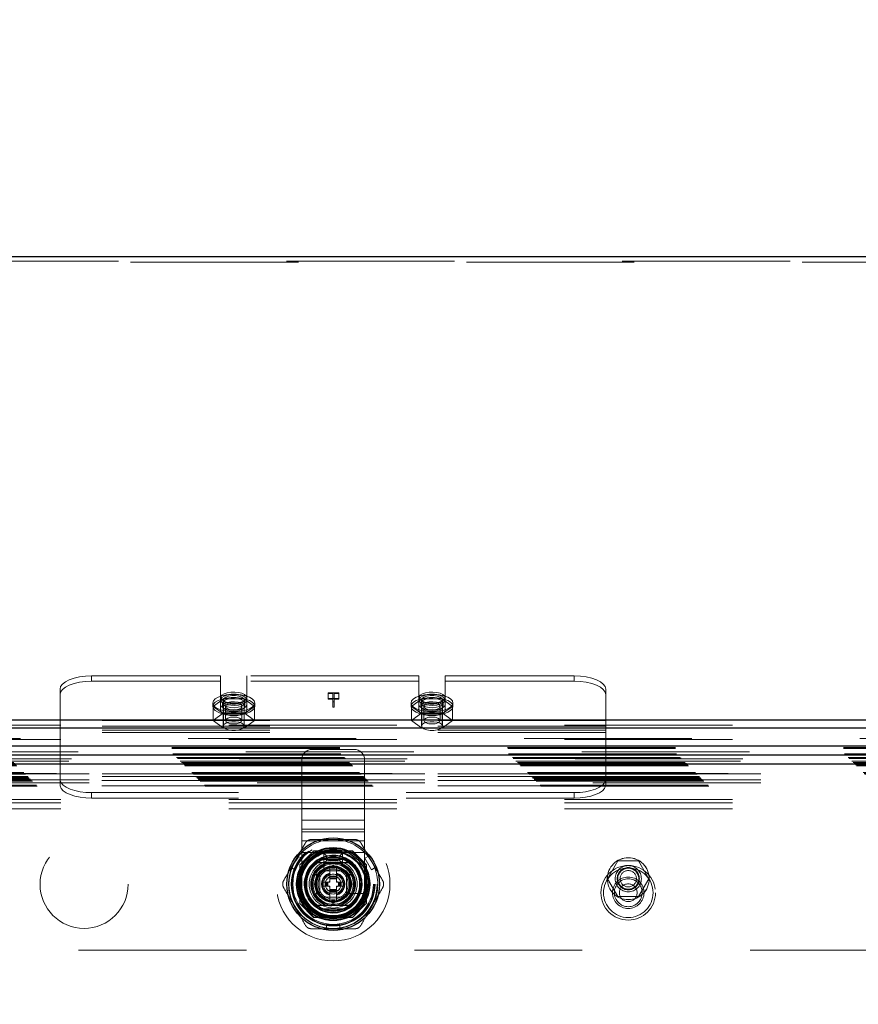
# Model space of a CAD drawing. Header units: inches. Extents: x 0.2 to 10.8, y 0.2 to 8.2.
# Tile 98 of 176: x 3.667 to 4.167, y 4.946 to 5.533. Entities that reach past the tile are written whole.
import ezdxf

# ---------------------------------------------------------------- set-up
doc = ezdxf.new("R2010")
doc.units = ezdxf.units.IN
doc.header["$MEASUREMENT"] = 0
doc.linetypes.add('HIDDEN', pattern=[0.075, 0.05, -0.025])
doc.layers.add('DIMENSIONS', color=140, linetype='Continuous')
doc.styles.add('SLDTEXTSTYLE0', font='TXT', dxfattribs={"width": 0.7})
doc.dimstyles.new('SLDDIMSTYLE0', dxfattribs={"dimtxt": 0.084961, "dimasz": 0.13, "dimexe": 0, "dimexo": 0.0625, "dimgap": 0.02124, "dimtad": 0, "dimtih": 1, "dimtoh": 1, "dimlfac": 20, "dimrnd": 1e-09, "dimzin": 12, "dimdsep": 46, "dimtxsty": 'SLDTEXTSTYLE0', "dimsah": 1, "dimcen": 0.09, "dimadec": 0, "dimazin": 3, "dimtfac": 1, "dimtofl": 0, "dimtmove": 0, "dimatfit": 3, "dimfxl": 0, "dimfrac": 2, "dimtolj": 1, "dimtzin": 12, "dimarcsym": 0})

# ---------------------------------------------------------------- blocks, each defined once
blk = doc.blocks.new('_D')
at = {"layer": 'DIMENSIONS'}
for p, q in [((3.27541, 4.99592), (3.27541, 5.79877)), ((4.78418, 4.99592), (4.78418, 5.79877)), ((3.27541, 5.67377), (3.79589, 5.67377)), ((3.91102, 5.67377), (3.88249, 5.67377)), ((3.88249, 5.67377), (3.88249, 5.53874)), ((4.23417, 5.67377), (4.2627, 5.67377)), ((4.2627, 5.67377), (4.2627, 5.53874)), ((4.78418, 5.67377), (4.34931, 5.67377)), ((3.88249, 5.53874), (3.91102, 5.53874)), ((4.2627, 5.53874), (4.23417, 5.53874))]:
    blk.add_line(p, q, dxfattribs=at)
for points in [[(3.27541, 5.67377), (3.40541, 5.65377), (3.40541, 5.69377)], [(4.78418, 5.67377), (4.65418, 5.69377), (4.65418, 5.65377)]]:
    blk.add_solid(points, dxfattribs=at)
at = {"layer": 'DIMENSIONS', "char_height": 0.083333, "attachment_point": 1, "style": 'SLDTEXTSTYLE0'}
for s, insert in [('30.18', (3.91102, 5.80021)), ('766.5', (3.91102, 5.64616))]:
    blk.add_mtext(s, dxfattribs=dict(at, insert=insert))

msp = doc.modelspace()

# ---------------------------------------------------------------- linework, layer by layer
at = {"color": 7, "linetype": 'Continuous', "lineweight": 25}
for p, q in [((3.1334259, 5.3914503), (4.9262259, 5.3914503)), ((3.1919259, 5.1155077), (4.8677259, 5.1155077)), ((3.1919259, 5.1106137), (4.8677259, 5.1106137)), ((4.9021294, 5.0998259), (3.1575145, 5.0998259)), ((4.8966787, 5.0943752), (3.1629652, 5.0943752)), ((4.8949116, 5.0890573), (3.1647323, 5.0890573)), ((3.8458408, 5.0323047), (3.8622664, 5.0323047)), ((3.8458408, 5.0027771), (3.8622664, 5.0027771))]:
    msp.add_line(p, q, dxfattribs=at)
at = {"color": 7, "linetype": 'HIDDEN', "lineweight": 18}
for p, q in [((3.1334259, 5.3881876), (4.9262259, 5.3881876)), ((4.9262259, 5.3887596), (3.1352259, 5.3887596)), ((3.7870134, 5.141645), (3.7101259, 5.141645)), ((3.7101259, 5.1383823), (3.7101259, 5.141645)), ((3.7870134, 5.1244761), (3.7870134, 5.141645)), ((3.8026384, 5.1244761), (3.8026384, 5.141645)), ((3.9051134, 5.141645), (3.8026384, 5.141645)), ((3.9051134, 5.1244761), (3.9051134, 5.141645)), ((3.9207384, 5.1244761), (3.9207384, 5.141645)), ((3.9976259, 5.141645), (3.9207384, 5.141645)), ((3.9976259, 5.141645), (3.9976259, 5.1383823)), ((3.6913759, 5.1149778), (3.6913759, 5.1337209)), ((3.7870134, 5.1383823), (3.7101259, 5.1383823)), ((3.9051134, 5.1383823), (3.8026384, 5.1383823)), ((3.9976259, 5.1383823), (3.9207384, 5.1383823)), ((4.0163759, 5.1149778), (4.0163759, 5.1337209)), ((3.7886771, 5.127905), (3.7825283, 5.1234041)), ((3.8009746, 5.127905), (3.7886771, 5.127905)), ((3.7886771, 5.127905), (3.7886771, 5.1195217)), ((3.8071234, 5.1234041), (3.8009746, 5.127905)), ((3.8009746, 5.127905), (3.8009746, 5.1195217)), ((3.8510907, 5.1314388), (3.8575193, 5.1314388)), ((3.8510907, 5.1310554), (3.8510907, 5.1314388)), ((3.8538321, 5.1310554), (3.8510907, 5.1310554)), ((3.8510907, 5.1310554), (3.8510907, 5.1277927)), ((3.8575193, 5.1281761), (3.8510907, 5.1281761)), ((3.8510907, 5.1277927), (3.8538321, 5.1277927)), ((3.8538321, 5.1261561), (3.8538321, 5.1310554)), ((3.8547201, 5.1310554), (3.8547201, 5.1261561)), ((3.8575193, 5.1310554), (3.8547201, 5.1310554)), ((3.8547201, 5.1277927), (3.8575193, 5.1277927)), ((3.8575193, 5.1314388), (3.8575193, 5.1310554)), ((3.8575193, 5.1310554), (3.8575193, 5.1277927)), ((3.9067771, 5.127905), (3.9006283, 5.1234041)), ((3.9190746, 5.127905), (3.9067771, 5.127905)), ((3.9067771, 5.127905), (3.9067771, 5.1195217)), ((3.9252234, 5.1234041), (3.9190746, 5.127905)), ((3.9190746, 5.127905), (3.9190746, 5.1195217)), ((3.7823259, 5.1254433), (3.7823259, 5.1234041)), ((3.7825283, 5.1234041), (3.7886771, 5.1189032)), ((3.7825283, 5.1234041), (3.7825283, 5.1150208)), ((3.7870134, 5.1244761), (3.7870134, 5.1212134)), ((3.7882009, 5.1254433), (3.7882009, 5.1234041)), ((3.7885759, 5.1272899), (3.7885759, 5.1117127)), ((3.7899284, 5.1234041), (3.7899284, 5.1150208)), ((3.7997234, 5.1150208), (3.7997234, 5.1234041)), ((3.8009746, 5.1189032), (3.8071234, 5.1234041)), ((3.8010759, 5.1117127), (3.8010759, 5.1272899)), ((3.8014509, 5.1234041), (3.8014509, 5.1254433)), ((3.8026384, 5.1244761), (3.8026384, 5.1212134)), ((3.8071234, 5.1234041), (3.8071234, 5.1150208)), ((3.8073259, 5.1234041), (3.8073259, 5.1254433)), ((3.8547201, 5.1261561), (3.8538321, 5.1261561)), ((3.8538321, 5.1261561), (3.8538321, 5.1228934)), ((3.8538321, 5.1228934), (3.8547201, 5.1228934)), ((3.8547201, 5.1261561), (3.8547201, 5.1228934)), ((3.9004259, 5.1254433), (3.9004259, 5.1234041)), ((3.9006283, 5.1234041), (3.9006283, 5.1150208)), ((3.9006283, 5.1234041), (3.9067771, 5.1189032)), ((3.9051134, 5.1244761), (3.9051134, 5.1212134)), ((3.9063009, 5.1254433), (3.9063009, 5.1234041)), ((3.9066759, 5.1272899), (3.9066759, 5.1117127)), ((3.9080284, 5.1234041), (3.9080284, 5.1150208)), ((3.9178234, 5.1150208), (3.9178234, 5.1234041)), ((3.9190746, 5.1189032), (3.9252234, 5.1234041)), ((3.9191759, 5.1117127), (3.9191759, 5.1272899)), ((3.9195509, 5.1234041), (3.9195509, 5.1254433)), ((3.9207384, 5.1244761), (3.9207384, 5.1212134)), ((3.9252234, 5.1234041), (3.9252234, 5.1150208)), ((3.9254259, 5.1234041), (3.9254259, 5.1254433)), ((3.7886771, 5.1195217), (3.7825283, 5.1150208)), ((3.8009746, 5.1195217), (3.7886771, 5.1195217)), ((3.7886771, 5.1189032), (3.8009746, 5.1189032)), ((3.7886771, 5.1189032), (3.7886771, 5.1105199)), ((3.8071234, 5.1150208), (3.8009746, 5.1195217)), ((3.8009746, 5.1189032), (3.8009746, 5.1105199)), ((3.9067771, 5.1195217), (3.9006283, 5.1150208)), ((3.9190746, 5.1195217), (3.9067771, 5.1195217)), ((3.9067771, 5.1189032), (3.9067771, 5.1105199)), ((3.9067771, 5.1189032), (3.9190746, 5.1189032)), ((3.9252234, 5.1150208), (3.9190746, 5.1195217)), ((3.9190746, 5.1189032), (3.9190746, 5.1105199)), ((3.1919259, 5.112245), (4.8677259, 5.112245)), ((3.1919259, 5.1106137), (4.8677259, 5.1106137)), ((4.0163759, 5.1149778), (3.6913759, 5.1149778)), ((3.6913759, 5.1078016), (3.6913759, 5.1149778)), ((4.0163759, 5.1117151), (3.6913759, 5.1117151)), ((3.7825283, 5.1150208), (3.7886771, 5.1105199)), ((3.7886771, 5.1105199), (3.8009746, 5.1105199)), ((3.8009746, 5.1105199), (3.8071234, 5.1150208)), ((3.9006283, 5.1150208), (3.9067771, 5.1105199)), ((3.9067771, 5.1105199), (3.9190746, 5.1105199)), ((3.9190746, 5.1105199), (3.9252234, 5.1150208)), ((4.0163759, 5.1078016), (4.0163759, 5.1149778)), ((4.8677259, 5.1043169), (3.1919259, 5.1043169)), ((4.0163759, 5.109323), (3.6913759, 5.109323)), ((4.0163759, 5.1078016), (3.6913759, 5.1078016)), ((3.6913759, 5.0816999), (3.6913759, 5.1078016)), ((4.0163759, 5.0816999), (4.0163759, 5.1078016)), ((3.1579307, 5.0989554), (4.9017132, 5.0989554)), ((3.1919259, 5.1037573), (4.8677259, 5.1037573)), ((4.9021294, 5.0962806), (3.1575145, 5.0962806)), ((3.1579948, 5.0982755), (4.9016491, 5.0982755)), ((3.1585303, 5.0952343), (4.9011136, 5.0952343)), ((4.9005227, 5.0946406), (3.1591115, 5.0946406)), ((3.1607801, 5.0929845), (4.8988638, 5.0929845)), ((3.8665526, 5.0977899), (3.8415526, 5.0977899)), ((3.1612685, 5.0924961), (4.8983754, 5.0924961)), ((3.1613583, 5.0924063), (4.8982856, 5.0924063)), ((4.898148, 5.0922698), (3.1615069, 5.0922698)), ((3.1629187, 5.0908443), (4.8967281, 5.0908443)), ((4.8966787, 5.0908299), (3.1629652, 5.0908299)), ((3.1630586, 5.090706), (4.8965853, 5.090706)), ((3.1637782, 5.0900049), (4.895881, 5.0900049)), ((3.1644499, 5.0893146), (4.8951939, 5.0893146)), ((4.8949116, 5.0890573), (3.1647323, 5.0890573)), ((3.1652314, 5.0885332), (4.8944125, 5.0885332)), ((3.1656698, 5.0880948), (4.8939741, 5.0880948)), ((3.8353026, 5.0625824), (3.8353026, 5.0915399)), ((3.8728026, 5.0625824), (3.8728026, 5.0915399)), ((3.1698002, 5.0839644), (4.8898437, 5.0839644)), ((3.1703002, 5.0834644), (4.8893437, 5.0834644)), ((4.8892293, 5.083369), (3.1704005, 5.083369)), ((3.1705502, 5.0832144), (4.8890937, 5.0832144)), ((3.1705502, 5.0832144), (4.8890937, 5.0832144)), ((3.1708002, 5.0829644), (4.8888437, 5.0829644)), ((3.1708014, 5.0829566), (4.8888562, 5.0829566)), ((3.1721752, 5.0815894), (4.8874687, 5.0815894)), ((3.1721752, 5.0815894), (4.8874687, 5.0815894)), ((3.1723197, 5.0814449), (4.8873242, 5.0814449)), ((3.1728773, 5.0808873), (4.8867666, 5.0808873)), ((3.2087136, 5.0832759), (4.8509636, 5.0832759)), ((4.0163759, 5.0832213), (3.6913759, 5.0832213)), ((4.0163759, 5.0816999), (3.6913759, 5.0816999)), ((3.6913759, 5.0807648), (3.6913759, 5.0816999)), ((4.0163759, 5.0807648), (4.0163759, 5.0816999)), ((3.1730502, 5.0807144), (4.8865937, 5.0807144)), ((3.1738599, 5.0798925), (4.8857956, 5.0798925)), ((3.1744481, 5.0793165), (4.8851958, 5.0793165)), ((3.1749119, 5.0788527), (4.884732, 5.0788527)), ((3.1773662, 5.0763984), (4.8822777, 5.0763984)), ((3.1777871, 5.0759583), (4.8818463, 5.0759583)), ((3.2087136, 5.0796759), (4.8509636, 5.0796759)), ((3.2087136, 5.0778759), (4.8509636, 5.0778759)), ((3.2087136, 5.0778759), (4.8509636, 5.0778759)), ((3.6913759, 5.0769061), (3.6913759, 5.0807648)), ((4.0163117, 5.0793078), (3.69144, 5.0793078)), ((4.0163117, 5.0760451), (3.69144, 5.0760451)), ((4.0163759, 5.0807648), (4.0163759, 5.0769061)), ((3.7101259, 5.0720388), (3.7101259, 5.0687761)), ((3.9976259, 5.0720388), (3.7101259, 5.0720388)), ((3.9976259, 5.0687761), (3.9976259, 5.0720388)), ((3.1919259, 5.0678604), (4.8677259, 5.0678604)), ((3.1919259, 5.0678604), (4.8677259, 5.0678604)), ((3.1919259, 5.0660604), (4.8677259, 5.0660604)), ((3.9976259, 5.0687761), (3.7101259, 5.0687761)), ((3.1919259, 5.0624604), (4.8677259, 5.0624604)), ((3.8728026, 5.0625824), (3.8353026, 5.0625824)), ((3.8353026, 5.0556294), (3.8353026, 5.0625824)), ((3.8728026, 5.0625824), (3.8353026, 5.0625824)), ((3.8728026, 5.0556294), (3.8728026, 5.0625824)), ((3.8728026, 5.0556294), (3.8353026, 5.0556294)), ((3.8353026, 5.0501958), (3.8353026, 5.0556294)), ((3.8728026, 5.0501958), (3.8728026, 5.0556294)), ((3.8353026, 5.0362899), (3.8353026, 5.0501958)), ((3.8728026, 5.0501958), (3.8353026, 5.0501958)), ((3.8728026, 5.0486765), (3.8353026, 5.0486765)), ((3.8728026, 5.0362899), (3.8728026, 5.0501958)), ((3.8728026, 5.0432428), (3.8353026, 5.0432428)), ((3.8330077, 5.0342379), (3.8290706, 5.0274188)), ((3.8352234, 5.0329586), (3.8330077, 5.0342379)), ((3.8424138, 5.0372259), (3.8341886, 5.0290008)), ((3.8353026, 5.0175399), (3.8353026, 5.0362899)), ((3.8728026, 5.0362899), (3.8353026, 5.0362899)), ((3.8728026, 5.0362899), (3.8353026, 5.0362899)), ((3.8425038, 5.0373159), (3.8424138, 5.0372259)), ((3.8655135, 5.0372259), (3.8424138, 5.0372259)), ((3.8656034, 5.0373159), (3.8425038, 5.0373159)), ((3.8630744, 5.0372259), (3.8450328, 5.0372259)), ((3.8500526, 5.0344149), (3.8485526, 5.0359149)), ((3.8485526, 5.0359149), (3.8595526, 5.0359149)), ((3.8485526, 5.0299149), (3.8485526, 5.0359149)), ((3.8500526, 5.0344149), (3.8580526, 5.0344149)), ((3.8500526, 5.0314149), (3.8500526, 5.0344149)), ((3.8580526, 5.0344149), (3.8595526, 5.0359149)), ((3.8580526, 5.0344149), (3.8580526, 5.0314149)), ((3.8595526, 5.0359149), (3.8595526, 5.0299149)), ((3.8737386, 5.0290008), (3.8655135, 5.0372259)), ((3.8738286, 5.0290907), (3.8656034, 5.0373159)), ((3.8728026, 5.0175399), (3.8728026, 5.0362899)), ((3.8750996, 5.0342379), (3.8728838, 5.0329586)), ((3.8750996, 5.0342379), (3.8790366, 5.0274188)), ((3.8312864, 5.0261395), (3.8352234, 5.0329586)), ((3.8341886, 5.0290008), (3.8341886, 5.0059011)), ((3.8342786, 5.0290907), (3.8342786, 5.0059911)), ((3.8442111, 5.0232235), (3.8540536, 5.0289061)), ((3.8485418, 5.0338596), (3.8485418, 5.0256954)), ((3.8500526, 5.0314149), (3.8485526, 5.0299149)), ((3.8595526, 5.0299149), (3.8485526, 5.0299149)), ((3.8580526, 5.0314149), (3.8500526, 5.0314149)), ((3.8540536, 5.0289061), (3.8638961, 5.0232235)), ((3.8580526, 5.0314149), (3.8595526, 5.0299149)), ((3.8728838, 5.0329586), (3.8768209, 5.0261395)), ((3.8737386, 5.0059011), (3.8737386, 5.0290008)), ((3.8738286, 5.0059911), (3.8738286, 5.0290907)), ((4.0236732, 5.0314009), (4.0175244, 5.0207509)), ((4.0359707, 5.0314009), (4.0236732, 5.0314009)), ((4.0421195, 5.0207509), (4.0359707, 5.0314009)), ((3.8312864, 5.0261395), (3.8290706, 5.0274188)), ((3.8343686, 5.0265617), (3.8343686, 5.0085201)), ((3.8442111, 5.0118583), (3.8442111, 5.0232235)), ((3.8619276, 5.0254149), (3.8461776, 5.0254149)), ((3.8461776, 5.0254149), (3.8461776, 5.0096649)), ((3.8461796, 5.0232809), (3.8461796, 5.0118009)), ((3.8597936, 5.0254149), (3.8483136, 5.0254149)), ((3.8520851, 5.0277695), (3.851992, 5.0277158)), ((3.8520851, 5.0277695), (3.8520851, 5.0223637)), ((3.8520851, 5.0223637), (3.8560221, 5.0223637)), ((3.8520851, 5.0223637), (3.8520851, 5.02197)), ((3.8560221, 5.0277695), (3.8560221, 5.0223637)), ((3.8561152, 5.0277158), (3.8560221, 5.0277695)), ((3.8560221, 5.0223637), (3.8560221, 5.02197)), ((3.8619276, 5.0096649), (3.8619276, 5.0254149)), ((3.8619276, 5.0118009), (3.8619276, 5.0232809)), ((3.8638961, 5.0232235), (3.8638961, 5.0118583)), ((3.8737386, 5.0085201), (3.8737386, 5.0265617)), ((3.8790366, 5.0274188), (3.8768209, 5.0261395)), ((3.8481481, 5.0163598), (3.8481481, 5.018722)), ((3.8481481, 5.018722), (3.8492308, 5.018722)), ((3.8481481, 5.0163598), (3.8492308, 5.0163598)), ((3.8492308, 5.0163598), (3.8492308, 5.018722)), ((3.8492308, 5.018722), (3.8496245, 5.018722)), ((3.8492308, 5.0163598), (3.8496245, 5.0163598)), ((3.8496245, 5.0163598), (3.8496245, 5.018722)), ((3.8496245, 5.018722), (3.8497974, 5.018722)), ((3.8496245, 5.0163598), (3.8497974, 5.0163598)), ((3.8497974, 5.018722), (3.8504358, 5.018722)), ((3.8497974, 5.0163598), (3.8497974, 5.018722)), ((3.8497974, 5.0163598), (3.8504358, 5.0163598)), ((3.8504358, 5.018722), (3.8508533, 5.018722)), ((3.8504358, 5.0163598), (3.8504358, 5.018722)), ((3.8504358, 5.0163598), (3.8508533, 5.0163598)), ((3.8508533, 5.0163598), (3.8508533, 5.018722)), ((3.8508533, 5.018722), (3.8520851, 5.018722)), ((3.8508533, 5.0163598), (3.8520851, 5.0163598)), ((3.8520851, 5.02197), (3.8560221, 5.02197)), ((3.8520851, 5.02197), (3.8520851, 5.0217971)), ((3.8520851, 5.0217971), (3.8520851, 5.0211588)), ((3.8520851, 5.0217971), (3.8560221, 5.0217971)), ((3.8520851, 5.0211588), (3.8520851, 5.0207412)), ((3.8520851, 5.0211588), (3.8560221, 5.0211588)), ((3.8520851, 5.0207412), (3.8560221, 5.0207412)), ((3.8520851, 5.0207412), (3.8520851, 5.018722)), ((3.8520851, 5.0163598), (3.8520851, 5.0143406)), ((3.8560221, 5.02197), (3.8560221, 5.0217971)), ((3.8560221, 5.0217971), (3.8560221, 5.0211588)), ((3.8560221, 5.0211588), (3.8560221, 5.0207412)), ((3.8560221, 5.0207412), (3.8560221, 5.018722)), ((3.8560221, 5.018722), (3.8572539, 5.018722)), ((3.8560221, 5.0163598), (3.8572539, 5.0163598)), ((3.8560221, 5.0163598), (3.8560221, 5.0143406)), ((3.8572539, 5.018722), (3.8576715, 5.018722)), ((3.8572539, 5.0163598), (3.8572539, 5.018722)), ((3.8572539, 5.0163598), (3.8576715, 5.0163598)), ((3.8576715, 5.018722), (3.8583098, 5.018722)), ((3.8576715, 5.0163598), (3.8576715, 5.018722)), ((3.8576715, 5.0163598), (3.8583098, 5.0163598)), ((3.8583098, 5.0163598), (3.8583098, 5.018722)), ((3.8583098, 5.018722), (3.8584827, 5.018722)), ((3.8583098, 5.0163598), (3.8584827, 5.0163598)), ((3.8584827, 5.0163598), (3.8584827, 5.018722)), ((3.8584827, 5.018722), (3.8588764, 5.018722)), ((3.8584827, 5.0163598), (3.8588764, 5.0163598)), ((3.8588764, 5.0163598), (3.8588764, 5.018722)), ((3.8588764, 5.018722), (3.8599591, 5.018722)), ((3.8588764, 5.0163598), (3.8599591, 5.0163598)), ((3.8599591, 5.0163598), (3.8599591, 5.018722)), ((4.0175244, 5.0207509), (4.0236732, 5.0101009)), ((4.0359707, 5.0101009), (4.0421195, 5.0207509)), ((3.8540536, 5.0061757), (3.8442111, 5.0118583)), ((3.8520851, 5.0143406), (3.8520851, 5.0139231)), ((3.8520851, 5.0143406), (3.8560221, 5.0143406)), ((3.8520851, 5.0139231), (3.8560221, 5.0139231)), ((3.8520851, 5.0139231), (3.8520851, 5.0132847)), ((3.8520851, 5.0132847), (3.8560221, 5.0132847)), ((3.8520851, 5.0132847), (3.8520851, 5.0131118)), ((3.8520851, 5.0131118), (3.8560221, 5.0131118)), ((3.8520851, 5.0131118), (3.8520851, 5.0127181)), ((3.8520851, 5.0127181), (3.8560221, 5.0127181)), ((3.8520851, 5.0127181), (3.8520851, 5.0073123)), ((3.8638961, 5.0118583), (3.8540536, 5.0061757)), ((3.8560221, 5.0143406), (3.8560221, 5.0139231)), ((3.8560221, 5.0139231), (3.8560221, 5.0132847)), ((3.8560221, 5.0132847), (3.8560221, 5.0131118)), ((3.8560221, 5.0131118), (3.8560221, 5.0127181)), ((3.8560221, 5.0127181), (3.8560221, 5.0073123)), ((3.8622081, 5.0120291), (3.8703723, 5.0120291)), ((3.8341886, 5.0059011), (3.8424138, 4.9976759)), ((3.8342786, 5.0059911), (3.8425038, 4.9977659)), ((3.8461776, 5.0096649), (3.8619276, 5.0096649)), ((3.8483136, 5.0096669), (3.8597936, 5.0096669)), ((3.8560221, 5.0073123), (3.8561152, 5.007366)), ((3.8655135, 4.9976759), (3.8737386, 5.0059011)), ((3.8737386, 5.0059011), (3.8738286, 5.0059911)), ((4.0236732, 5.0101009), (4.0359707, 5.0101009)), ((3.8424138, 4.9976759), (3.8655135, 4.9976759)), ((3.8425038, 4.9977659), (3.8656034, 4.9977659)), ((3.8450328, 4.9978559), (3.8630744, 4.9978559)), ((3.8501166, 4.9909661), (3.8501166, 4.9935246)), ((3.8579906, 4.9935246), (3.8501166, 4.9935246)), ((3.8579906, 4.9909661), (3.8579906, 4.9935246)), ((3.8579906, 4.9909661), (3.8501166, 4.9909661)), ((3.3024636, 4.9782759), (4.7572136, 4.9782759))]:
    msp.add_line(p, q, dxfattribs=at)
at = {"color": 7, "linetype": 'HIDDEN', "lineweight": 18, "flags": 128}
for points in [[(3.7101259, 5.141645), (3.7064679, 5.1414927), (3.7029505, 5.1410418), (3.6997089, 5.1403095), (3.6968676, 5.1393241), (3.6945358, 5.1381233), (3.6928031, 5.1367533), (3.6917361, 5.1352668), (3.6913759, 5.1337209)], [(4.0163759, 5.1337209), (4.0160156, 5.1352668), (4.0149486, 5.1367533), (4.0132159, 5.1381233), (4.0108841, 5.1393241), (4.0080428, 5.1403095), (4.0048012, 5.1410418), (4.0012838, 5.1414927), (3.9976259, 5.141645)], [(3.6913759, 5.1304582), (3.6917361, 5.1320041), (3.6928031, 5.1334906), (3.6945358, 5.1348606), (3.6968676, 5.1360614), (3.6997089, 5.1370468), (3.7029505, 5.1377791), (3.7064679, 5.13823), (3.7101259, 5.1383823)], [(3.9976259, 5.1383823), (4.0012838, 5.13823), (4.0048012, 5.1377791), (4.0080428, 5.1370468), (4.0108841, 5.1360614), (4.0132159, 5.1348606), (4.0149486, 5.1334906), (4.0160156, 5.1320041), (4.0163759, 5.1304582)], [(3.7823259, 5.1254433), (3.7826891, 5.1267076), (3.7837577, 5.1278983), (3.7854695, 5.1289464), (3.787725, 5.1297909), (3.7903933, 5.1303827), (3.7933191, 5.1306875), (3.7963326, 5.1306875), (3.7992584, 5.1303827), (3.8019267, 5.1297909), (3.8041822, 5.1289464), (3.8058941, 5.1278983), (3.8069626, 5.1267076), (3.8073259, 5.1254433), (3.8069626, 5.1241791), (3.8058941, 5.1229883), (3.8041822, 5.1219402), (3.8019267, 5.1210957), (3.7992584, 5.1205039), (3.7963326, 5.1201991), (3.7933191, 5.1201991), (3.7903933, 5.1205039), (3.787725, 5.1210957), (3.7854695, 5.1219402), (3.7837577, 5.1229883), (3.7826891, 5.1241791), (3.7823259, 5.1254433)], [(3.7823259, 5.1234041), (3.7826891, 5.1246684), (3.7837577, 5.1258591), (3.7854695, 5.1269072), (3.787725, 5.1277517), (3.7903933, 5.1283436), (3.7933191, 5.1286483), (3.7963326, 5.1286483), (3.7992584, 5.1283436), (3.8019267, 5.1277517), (3.8041822, 5.1269072), (3.8058941, 5.1258591), (3.8069626, 5.1246684), (3.8073259, 5.1234041), (3.8069626, 5.1221399), (3.8058941, 5.1209491), (3.8041822, 5.119901), (3.8019267, 5.1190565), (3.7992584, 5.1184647), (3.7963326, 5.1181599), (3.7933191, 5.1181599), (3.7903933, 5.1184647), (3.787725, 5.1190565), (3.7854695, 5.119901), (3.7837577, 5.1209491), (3.7826891, 5.1221399), (3.7823259, 5.1234041)], [(3.8026384, 5.128706), (3.8022913, 5.1296792), (3.8012808, 5.1305659), (3.7996969, 5.1312874), (3.7976801, 5.1317795), (3.7954097, 5.1319985), (3.7930874, 5.1319249), (3.7909196, 5.1315654), (3.7890989, 5.1309518), (3.787787, 5.1301386), (3.7871006, 5.1291981), (3.7871006, 5.1282139), (3.787787, 5.1272735), (3.7890989, 5.1264603), (3.7909196, 5.1258467), (3.7930874, 5.1254871), (3.7954097, 5.1254135), (3.7976801, 5.1256325), (3.7996969, 5.1261246), (3.8012808, 5.1268461), (3.8022913, 5.1277328), (3.8026384, 5.128706)], [(3.8026384, 5.1272899), (3.8022913, 5.1282631), (3.8012808, 5.1291498), (3.7996969, 5.1298713), (3.7976801, 5.1303634), (3.7954097, 5.1305824), (3.7930874, 5.1305088), (3.7909196, 5.1301493), (3.7890989, 5.1295356), (3.787787, 5.1287225), (3.7871006, 5.127782), (3.7871006, 5.1267978), (3.787787, 5.1258574), (3.7890989, 5.1250442), (3.7909196, 5.1244306), (3.7930874, 5.124071), (3.7954097, 5.1239974), (3.7976801, 5.1242164), (3.7996969, 5.1247085), (3.8012808, 5.12543), (3.8022913, 5.1263167), (3.8026384, 5.1272899)], [(3.7882009, 5.1254433), (3.7885598, 5.1263524), (3.7895978, 5.127163), (3.7912023, 5.1277872), (3.7931995, 5.1281575), (3.7953729, 5.1282336), (3.7974871, 5.1280073), (3.7993128, 5.1275032), (3.8006524, 5.1267759), (3.8013605, 5.1259042), (3.8013605, 5.1249825), (3.8006524, 5.1241107), (3.7993128, 5.1233834), (3.7974871, 5.1228793), (3.7953729, 5.122653), (3.7931995, 5.1227291), (3.7912023, 5.1230994), (3.7895978, 5.1237236), (3.7885598, 5.1245342), (3.7882009, 5.1254433)], [(3.8010759, 5.1272899), (3.8006989, 5.1281933), (3.7996136, 5.1289878), (3.7979509, 5.1295774), (3.7959112, 5.1298912), (3.7937406, 5.1298912), (3.7917009, 5.1295774), (3.7900381, 5.1289878), (3.7889528, 5.1281933), (3.7885759, 5.1272899), (3.7889528, 5.1263865), (3.7900381, 5.1255921), (3.7917009, 5.1250024), (3.7937406, 5.1246887), (3.7959112, 5.1246887), (3.7979509, 5.1250024), (3.7996136, 5.1255921), (3.8006989, 5.1263865), (3.8010759, 5.1272899)], [(3.9004259, 5.1254433), (3.9007891, 5.1267076), (3.9018577, 5.1278983), (3.9035695, 5.1289464), (3.905825, 5.1297909), (3.9084933, 5.1303827), (3.9114191, 5.1306875), (3.9144326, 5.1306875), (3.9173584, 5.1303827), (3.9200267, 5.1297909), (3.9222822, 5.1289464), (3.9239941, 5.1278983), (3.9250626, 5.1267076), (3.9254259, 5.1254433), (3.9250626, 5.1241791), (3.9239941, 5.1229883), (3.9222822, 5.1219402), (3.9200267, 5.1210957), (3.9173584, 5.1205039), (3.9144326, 5.1201991), (3.9114191, 5.1201991), (3.9084933, 5.1205039), (3.905825, 5.1210957), (3.9035695, 5.1219402), (3.9018577, 5.1229883), (3.9007891, 5.1241791), (3.9004259, 5.1254433)], [(3.9004259, 5.1234041), (3.9007891, 5.1246684), (3.9018577, 5.1258591), (3.9035695, 5.1269072), (3.905825, 5.1277517), (3.9084933, 5.1283436), (3.9114191, 5.1286483), (3.9144326, 5.1286483), (3.9173584, 5.1283436), (3.9200267, 5.1277517), (3.9222822, 5.1269072), (3.9239941, 5.1258591), (3.9250626, 5.1246684), (3.9254259, 5.1234041), (3.9250626, 5.1221399), (3.9239941, 5.1209491), (3.9222822, 5.119901), (3.9200267, 5.1190565), (3.9173584, 5.1184647), (3.9144326, 5.1181599), (3.9114191, 5.1181599), (3.9084933, 5.1184647), (3.905825, 5.1190565), (3.9035695, 5.119901), (3.9018577, 5.1209491), (3.9007891, 5.1221399), (3.9004259, 5.1234041)], [(3.9207384, 5.128706), (3.9203913, 5.1296792), (3.9193808, 5.1305659), (3.9177969, 5.1312874), (3.9157801, 5.1317795), (3.9135097, 5.1319985), (3.9111874, 5.1319249), (3.9090196, 5.1315654), (3.9071989, 5.1309518), (3.905887, 5.1301386), (3.9052006, 5.1291981), (3.9052006, 5.1282139), (3.905887, 5.1272735), (3.9071989, 5.1264603), (3.9090196, 5.1258467), (3.9111874, 5.1254871), (3.9135097, 5.1254135), (3.9157801, 5.1256325), (3.9177969, 5.1261246), (3.9193808, 5.1268461), (3.9203913, 5.1277328), (3.9207384, 5.128706)], [(3.9207384, 5.1272899), (3.9203913, 5.1282631), (3.9193808, 5.1291498), (3.9177969, 5.1298713), (3.9157801, 5.1303634), (3.9135097, 5.1305824), (3.9111874, 5.1305088), (3.9090196, 5.1301493), (3.9071989, 5.1295356), (3.905887, 5.1287225), (3.9052006, 5.127782), (3.9052006, 5.1267978), (3.905887, 5.1258574), (3.9071989, 5.1250442), (3.9090196, 5.1244306), (3.9111874, 5.124071), (3.9135097, 5.1239974), (3.9157801, 5.1242164), (3.9177969, 5.1247085), (3.9193808, 5.12543), (3.9203913, 5.1263167), (3.9207384, 5.1272899)], [(3.9063009, 5.1254433), (3.9066598, 5.1263524), (3.9076978, 5.127163), (3.9093023, 5.1277872), (3.9112995, 5.1281575), (3.9134729, 5.1282336), (3.9155871, 5.1280073), (3.9174128, 5.1275032), (3.9187524, 5.1267759), (3.9194605, 5.1259042), (3.9194605, 5.1249825), (3.9187524, 5.1241107), (3.9174128, 5.1233834), (3.9155871, 5.1228793), (3.9134729, 5.122653), (3.9112995, 5.1227291), (3.9093023, 5.1230994), (3.9076978, 5.1237236), (3.9066598, 5.1245342), (3.9063009, 5.1254433)], [(3.9191759, 5.1272899), (3.9187989, 5.1281933), (3.9177136, 5.1289878), (3.9160509, 5.1295774), (3.9140112, 5.1298912), (3.9118406, 5.1298912), (3.9098009, 5.1295774), (3.9081381, 5.1289878), (3.9070528, 5.1281933), (3.9066759, 5.1272899), (3.9070528, 5.1263865), (3.9081381, 5.1255921), (3.9098009, 5.1250024), (3.9118406, 5.1246887), (3.9140112, 5.1246887), (3.9160509, 5.1250024), (3.9177136, 5.1255921), (3.9187989, 5.1263865), (3.9191759, 5.1272899)], [(3.8026384, 5.1244761), (3.802256, 5.1234558), (3.8011463, 5.1225354), (3.7994179, 5.121805), (3.79724, 5.121336), (3.7948259, 5.1211744), (3.7924117, 5.121336), (3.7902338, 5.121805), (3.7885054, 5.1225354), (3.7873957, 5.1234558), (3.7870134, 5.1244761)], [(3.7882009, 5.1234041), (3.7885598, 5.1243132), (3.7895978, 5.1251238), (3.7912023, 5.1257481), (3.7931995, 5.1261183), (3.7953729, 5.1261944), (3.7974871, 5.1259681), (3.7993128, 5.125464), (3.8006524, 5.1247367), (3.8013605, 5.123865), (3.8013605, 5.1229433), (3.8006524, 5.1220715), (3.7993128, 5.1213442), (3.7974871, 5.1208401), (3.7953729, 5.1206138), (3.7931995, 5.1206899), (3.7912023, 5.1210602), (3.7895978, 5.1216844), (3.7885598, 5.122495), (3.7882009, 5.1234041)], [(3.7972746, 5.1251966), (3.7954651, 5.1254562), (3.7935583, 5.1254034), (3.7918444, 5.1250462), (3.7905845, 5.124439), (3.7899703, 5.1236743), (3.7900952, 5.1228684), (3.7909404, 5.1221441), (3.7923771, 5.1216116), (3.7941866, 5.1213521), (3.7960934, 5.1214049), (3.7978073, 5.1217621), (3.7990672, 5.1223692), (3.7996815, 5.123134), (3.7995565, 5.1239398), (3.7987113, 5.1246641), (3.7972746, 5.1251966)], [(3.9207384, 5.1244761), (3.920356, 5.1234558), (3.9192463, 5.1225354), (3.9175179, 5.121805), (3.91534, 5.121336), (3.9129259, 5.1211744), (3.9105117, 5.121336), (3.9083338, 5.121805), (3.9066054, 5.1225354), (3.9054957, 5.1234558), (3.9051134, 5.1244761)], [(3.9063009, 5.1234041), (3.9066598, 5.1243132), (3.9076978, 5.1251238), (3.9093023, 5.1257481), (3.9112995, 5.1261183), (3.9134729, 5.1261944), (3.9155871, 5.1259681), (3.9174128, 5.125464), (3.9187524, 5.1247367), (3.9194605, 5.123865), (3.9194605, 5.1229433), (3.9187524, 5.1220715), (3.9174128, 5.1213442), (3.9155871, 5.1208401), (3.9134729, 5.1206138), (3.9112995, 5.1206899), (3.9093023, 5.1210602), (3.9076978, 5.1216844), (3.9066598, 5.122495), (3.9063009, 5.1234041)], [(3.9153746, 5.1251966), (3.9135651, 5.1254562), (3.9116583, 5.1254034), (3.9099444, 5.1250462), (3.9086845, 5.124439), (3.9080703, 5.1236743), (3.9081952, 5.1228684), (3.9090404, 5.1221441), (3.9104771, 5.1216116), (3.9122866, 5.1213521), (3.9141934, 5.1214049), (3.9159073, 5.1217621), (3.9171672, 5.1223692), (3.9177815, 5.123134), (3.9176565, 5.1239398), (3.9168113, 5.1246641), (3.9153746, 5.1251966)], [(3.8026384, 5.1212134), (3.802256, 5.1201931), (3.8011463, 5.1192727), (3.7994179, 5.1185423), (3.79724, 5.1180733), (3.7948259, 5.1179117), (3.7924117, 5.1180733), (3.7902338, 5.1185423), (3.7885054, 5.1192727), (3.7873957, 5.1201931), (3.7870134, 5.1212134)], [(3.7997234, 5.1150208), (3.7993506, 5.1158128), (3.7982889, 5.1164843), (3.7967, 5.116933), (3.7948259, 5.1170905), (3.7929517, 5.116933), (3.7913628, 5.1164843), (3.7903012, 5.1158128), (3.7899284, 5.1150208), (3.7903012, 5.1142287), (3.7913628, 5.1135572), (3.7929517, 5.1131086), (3.7948259, 5.112951), (3.7967, 5.1131086), (3.7982889, 5.1135572), (3.7993506, 5.1142287), (3.7997234, 5.1150208)], [(3.9051134, 5.1212134), (3.9054957, 5.1201931), (3.9066054, 5.1192727), (3.9083338, 5.1185423), (3.9105117, 5.1180733), (3.9129259, 5.1179117), (3.91534, 5.1180733), (3.9175179, 5.1185423), (3.9192463, 5.1192727), (3.920356, 5.1201931), (3.9207384, 5.1212134)], [(3.9178234, 5.1150208), (3.9174506, 5.1158128), (3.9163889, 5.1164843), (3.9148, 5.116933), (3.9129259, 5.1170905), (3.9110517, 5.116933), (3.9094628, 5.1164843), (3.9084012, 5.1158128), (3.9080284, 5.1150208), (3.9084012, 5.1142287), (3.9094628, 5.1135572), (3.9110517, 5.1131086), (3.9129259, 5.112951), (3.9148, 5.1131086), (3.9163889, 5.1135572), (3.9174506, 5.1142287), (3.9178234, 5.1150208)], [(3.8010759, 5.1117127), (3.8006989, 5.1126161), (3.7996136, 5.1134106), (3.7979509, 5.1140002), (3.7959112, 5.114314), (3.7937406, 5.114314), (3.7917009, 5.1140002), (3.7900381, 5.1134106), (3.7889528, 5.1126161), (3.7885759, 5.1117127), (3.7889528, 5.1108093), (3.7900381, 5.1100149), (3.7917009, 5.1094253), (3.7937406, 5.1091115), (3.7959112, 5.1091115), (3.7979509, 5.1094253), (3.7996136, 5.1100149), (3.8006989, 5.1108093), (3.8010759, 5.1117127)], [(3.9191759, 5.1117127), (3.9187989, 5.1126161), (3.9177136, 5.1134106), (3.9160509, 5.1140002), (3.9140112, 5.114314), (3.9118406, 5.114314), (3.9098009, 5.1140002), (3.9081381, 5.1134106), (3.9070528, 5.1126161), (3.9066759, 5.1117127), (3.9070528, 5.1108093), (3.9081381, 5.1100149), (3.9098009, 5.1094253), (3.9118406, 5.1091115), (3.9140112, 5.1091115), (3.9160509, 5.1094253), (3.9177136, 5.1100149), (3.9187989, 5.1108093), (3.9191759, 5.1117127)], [(3.69144, 5.0793078), (3.692049, 5.0778587), (3.6932816, 5.0764822), (3.6950952, 5.0752257), (3.6974274, 5.0741327), (3.7001977, 5.0732408), (3.7033105, 5.0725808), (3.7066583, 5.0721755), (3.7101259, 5.0720388)], [(3.7101259, 5.0687761), (3.7066583, 5.0689128), (3.7033105, 5.0693181), (3.7001977, 5.0699781), (3.6974274, 5.07087), (3.6950952, 5.071963), (3.6932816, 5.0732195), (3.692049, 5.074596), (3.69144, 5.0760451)], [(3.9976259, 5.0720388), (4.0010934, 5.0721755), (4.0044412, 5.0725808), (4.007554, 5.0732408), (4.0103243, 5.0741327), (4.0126565, 5.0752257), (4.0144701, 5.0764822), (4.0157027, 5.0778587), (4.0163117, 5.0793078)], [(4.0163117, 5.0760451), (4.0157027, 5.074596), (4.0144701, 5.0732195), (4.0126565, 5.071963), (4.0103243, 5.07087), (4.007554, 5.0699781), (4.0044412, 5.0693181), (4.0010934, 5.0689128), (3.9976259, 5.0687761)], [(3.8332616, 5.0340912), (3.8329704, 5.0337186), (3.8310392, 5.0308283)], [(3.8770681, 5.0308283), (3.8751368, 5.0337186), (3.8748456, 5.0340912)], [(3.8310392, 5.0308283), (3.8295017, 5.0277106), (3.8293246, 5.0272721)], [(3.8787826, 5.0272721), (3.8786055, 5.0277106), (3.8770681, 5.0308283)], [(3.8501166, 4.9912593), (3.8505849, 4.9911934), (3.8540536, 4.9909661)], [(3.8540536, 4.9909661), (3.8575223, 4.9911934), (3.8579906, 4.9912593)]]:
    msp.add_lwpolyline(points, dxfattribs=at)
at = {"color": 7, "linetype": 'HIDDEN', "lineweight": 18}
for centre, radius in [((3.8540536, 5.0175409), 0.03385), ((3.7057136, 5.0174259), 0.02625), ((3.8539636, 5.0174259), 0.02625), ((3.8540536, 5.0175409), 0.0249197), ((3.8540536, 5.0175409), 0.0249016), ((3.8540536, 5.0175409), 0.0245361), ((3.8540536, 5.0175409), 0.0240157), ((3.8540536, 5.0175409), 0.021752), ((3.8540536, 5.0175409), 0.0216535), ((3.8540536, 5.0175409), 0.0202756), ((3.8540536, 5.0175409), 0.0200551), ((3.8540536, 5.0175409), 0.0191929), ((3.8540536, 5.0175409), 0.0162402), ((3.8540536, 5.0175409), 0.0158465), ((3.8540536, 5.0175409), 0.0158465), ((3.8540536, 5.0175409), 0.015748), ((3.8540536, 5.0175409), 0.0142717), ((3.8540536, 5.0175409), 0.0125984), ((3.8540536, 5.0175409), 0.0120079), ((4.0298259, 5.0123893), 0.01625), ((4.0298219, 5.0207509), 0.0125), ((4.0298386, 5.0207759), 0.0125), ((4.0298219, 5.0207509), 0.0078125), ((3.8540536, 5.0175409), 0.0103346), ((3.8540536, 5.0175409), 0.0098425), ((3.8540536, 5.0175409), 0.0097441), ((3.8540536, 5.0175409), 0.0089567), ((3.8540536, 5.0175409), 0.0059055), ((3.8540536, 5.0175409), 0.0048396), ((3.8540536, 5.0175409), 0.0046978), ((4.0298259, 5.0123893), 0.01475), ((4.0298259, 5.0123893), 0.01475), ((4.0298219, 5.0207509), 0.006625), ((4.0298219, 5.0207509), 0.00625), ((4.0298219, 5.0207509), 0.0048975), ((4.0298259, 5.0123893), 0.009375), ((4.0298259, 5.0123893), 0.0083), ((4.0298259, 5.0123893), 0.0053)]:
    msp.add_circle(centre, radius, dxfattribs=at)
at = {"color": 7, "linetype": 'Continuous', "lineweight": 25}
for radius in [0.0275591, 0.0217689, 0.0214905, 0.0206693, 0.019685, 0.0192632, 0.0108268]:
    msp.add_circle((3.8540536, 5.0175409), radius, dxfattribs=at)
at = {"color": 7, "linetype": 'HIDDEN', "lineweight": 18}
for centre, radius, start, end in [((3.8415526, 5.0915399), 0.00625, 90, 180), ((3.8665526, 5.0915399), 0.00625, 0, 90), ((3.8540536, 5.0175409), 0.0265748, 90, 141.4803757), ((3.8540536, 5.0175409), 0.0265748, 38.5196243, 90), ((3.8540536, 5.0175409), 0.0172244, 341.3370751, 108.6629249), ((3.8540536, 5.0175409), 0.0172244, 108.6629249, 341.3370751), ((3.8540536, 5.0175409), 0.0132874, 100.98225, 257.5591528), ((3.8540536, 5.0175409), 0.0130906, 97.3528467, 265.552299), ((3.8540536, 5.0175409), 0.0130906, 0, 84.2412475), ((3.8540536, 5.0175409), 0.0132874, 0, 79.2593124), ((3.8540536, 5.0175409), 0.0265748, 158.5196243, 210), ((3.8540536, 5.0175409), 0.0103816, 138.5459072, 161.4540928), ((3.8540536, 5.0175409), 0.0068898, 106.6015496, 253.3984504), ((3.8540536, 5.0175409), 0.0064961, 107.6397014, 252.3602986), ((3.8540536, 5.0175409), 0.0103816, 100.9302482, 101.4540928), ((3.8540536, 5.0175409), 0.0103816, 78.5459072, 79.0697518), ((3.8540536, 5.0175409), 0.0068898, 286.6015496, 73.3984504), ((3.8540536, 5.0175409), 0.0064961, 287.6397014, 72.3602986), ((3.8540536, 5.0175409), 0.0103816, 18.5459072, 41.4540928), ((3.8540536, 5.0175409), 0.0265748, 330, 21.4803757), ((3.8540526, 5.0175399), 0.01875, 180, 0), ((3.8540536, 5.0175409), 0.002748, 135.7524991, 154.5451681), ((3.8540536, 5.0175409), 0.002748, 205.4548319, 224.2475009), ((3.8540536, 5.0175409), 0.002748, 25.4548319, 44.2475009), ((3.8540536, 5.0175409), 0.002748, 315.7524991, 334.5451681), ((3.8540536, 5.0175409), 0.0130906, 279.0369276, 0), ((3.8540536, 5.0175409), 0.0132874, 281.9005369, 0), ((3.8540536, 5.0175409), 0.0103816, 198.5459072, 221.4540928), ((3.8540536, 5.0175409), 0.0103816, 318.5459072, 341.4540928), ((3.8540536, 5.0175409), 0.0103816, 258.5459072, 259.0697518), ((3.8540536, 5.0175409), 0.0103816, 280.9302482, 281.4540928), ((3.8540536, 5.0175409), 0.0265748, 210, 261.4803757), ((3.8540536, 5.0175409), 0.0265748, 278.5196243, 330)]:
    msp.add_arc(centre, radius, start, end, dxfattribs=at)
at = {"color": 7, "linetype": 'Continuous', "lineweight": 25}
for radius, start, end in [(0.0168944, 60.9137041, 119.0862959), (0.0167323, 130.1191669, 229.8808331), (0.0167323, 310.1191669, 49.8808331), (0.0168944, 240.9137041, 299.0862959)]:
    msp.add_arc((3.8540536, 5.0175409), radius, start, end, dxfattribs=at)
at = {"color": 7, "linetype": 'HIDDEN', "lineweight": 18}
for points, knots in [([(3.1737188, 5.0800349), (3.1777922, 5.0800361), (3.1866275, 5.0800388), (3.2002712, 5.0800375), (3.2145589, 5.0800367), (3.2287964, 5.080037), (3.2605328, 5.0800374), (3.3273748, 5.0800369), (3.4606168, 5.0800372), (3.6985366, 5.0800371), (4.0890354, 5.080037), (4.4622943, 5.0800379), (4.7204272, 5.0800366), (4.797984, 5.0800375), (4.8264088, 5.0800364), (4.8476321, 5.0800377), (4.8612915, 5.0800386), (4.8739733, 5.0800346), (4.8820463, 5.0800311), (4.8858574, 5.0800261), (4.8859065, 5.080026)], [0, 0, 0, 0, 0.00713726, 0.01548065, 0.02390579, 0.03217124, 0.04042683, 0.07951266, 0.14928798, 0.273886, 0.49638247, 0.83349833, 0.9278895, 0.94866852, 0.96938912, 0.97769389, 0.98585479, 0.99332237, 0.99991408, 1, 1, 1, 1]), ([(3.6913759, 5.0807648), (3.6913759, 5.0806082), (3.6913763, 5.080457), (3.6913797, 5.0801651), (3.6913827, 5.0800251), (3.6913922, 5.0797721), (3.6913988, 5.0796555), (3.6914163, 5.0794571), (3.691427, 5.0793741), (3.69144, 5.0793078)], [0, 0, 0, 0, 0.25, 0.25, 0.5, 0.5, 0.75, 0.75, 1, 1, 1, 1]), ([(4.0163117, 5.0793078), (4.0163247, 5.0793741), (4.0163354, 5.0794573), (4.0163529, 5.0796565), (4.0163596, 5.0797728), (4.016369, 5.0800259), (4.016372, 5.0801664), (4.0163754, 5.0804573), (4.0163759, 5.0806082), (4.0163759, 5.0807648)], [0, 0, 0, 0, 0.25, 0.25, 0.5, 0.5, 0.75, 0.75, 1, 1, 1, 1]), ([(3.8375741, 5.0421472), (3.8377467, 5.042446), (3.8379545, 5.0427169), (3.83844, 5.0432033), (3.838717, 5.043416), (3.8393104, 5.0437589), (3.8396349, 5.0438933), (3.8402961, 5.0440703), (3.8406386, 5.0441157), (3.8409837, 5.0441157)], [0, 0, 0, 0, 0.25, 0.25, 0.5, 0.5, 0.75, 0.75, 1, 1, 1, 1]), ([(3.8671235, 5.0441157), (3.8674686, 5.0441157), (3.8678071, 5.0440711), (3.8684711, 5.0438938), (3.8687938, 5.0437603), (3.8693875, 5.0434179), (3.8696661, 5.0432041), (3.87015, 5.0427199), (3.8703606, 5.042446), (3.8705331, 5.0421472)], [0, 0, 0, 0, 0.25, 0.25, 0.5, 0.5, 0.75, 0.75, 1, 1, 1, 1]), ([(3.8485418, 5.0359253), (3.8485418, 5.0359253), (3.8485418, 5.0358687), (3.8485418, 5.0356546), (3.8485418, 5.0354966), (3.8485418, 5.0351117), (3.8485418, 5.0348818), (3.8485418, 5.0343905), (3.8485418, 5.0341259), (3.8485418, 5.0338596)], [0, 0, 0, 0, 0.25, 0.25, 0.5, 0.5, 0.75, 0.75, 1, 1, 1, 1]), ([(3.8245042, 5.0155724), (3.8243317, 5.0158712), (3.824201, 5.0161867), (3.8240226, 5.0168503), (3.8239769, 5.0171966), (3.8239766, 5.0178819), (3.8240224, 5.0182301), (3.8241998, 5.0188913), (3.8243316, 5.0192106), (3.8245042, 5.0195094)], [0, 0, 0, 0, 0.25, 0.25, 0.5, 0.5, 0.75, 0.75, 1, 1, 1, 1]), ([(3.883603, 5.0195094), (3.8837756, 5.0192106), (3.8839062, 5.0188951), (3.8840847, 5.0182315), (3.8841303, 5.0178852), (3.8841306, 5.0171999), (3.8840848, 5.0168517), (3.8839075, 5.0161905), (3.8837756, 5.0158712), (3.883603, 5.0155724)], [0, 0, 0, 0, 0.25, 0.25, 0.5, 0.5, 0.75, 0.75, 1, 1, 1, 1]), ([(3.8703723, 5.0120291), (3.8706388, 5.0120291), (3.8708997, 5.0120291), (3.8713949, 5.0120291), (3.8716223, 5.0120291), (3.8722026, 5.0120291), (3.8724381, 5.0120291), (3.8724381, 5.0120291)], [0, 0, 0, 0, 0.25, 0.25, 0.5, 0.5, 1, 1, 1, 1]), ([(3.8409837, 4.9909661), (3.8406386, 4.9909661), (3.8403001, 4.9910107), (3.8396361, 4.991188), (3.8393134, 4.9913215), (3.8387198, 4.9916639), (3.8384412, 4.9918777), (3.8379572, 4.9923619), (3.8377467, 4.9926358), (3.8375741, 4.9929346)], [0, 0, 0, 0, 0.25, 0.25, 0.5, 0.5, 0.75, 0.75, 1, 1, 1, 1]), ([(3.8705331, 4.9929346), (3.8703606, 4.9926358), (3.8701527, 4.9923649), (3.8696672, 4.9918785), (3.8693902, 4.9916658), (3.8687968, 4.9913229), (3.8684723, 4.9911885), (3.8678111, 4.9910115), (3.8674686, 4.9909661), (3.8671235, 4.9909661)], [0, 0, 0, 0, 0.25, 0.25, 0.5, 0.5, 0.75, 0.75, 1, 1, 1, 1])]:
    msp.add_open_spline(points, degree=3, knots=knots, dxfattribs=at)
for points in [[(3.69144, 5.0760451), (3.6913963, 5.0762678), (3.6913759, 5.0765546), (3.6913759, 5.0769061)], [(4.0163759, 5.0769061), (4.0163759, 5.0765546), (4.0163554, 5.0762678), (4.0163117, 5.0760451)], [(3.8375741, 5.0421472), (3.8360565, 5.0395187), (3.8345349, 5.0368831), (3.8330077, 5.0342379)], [(3.8409837, 5.0441157), (3.8453252, 5.0441157), (3.84968, 5.0441157), (3.8540536, 5.0441157)], [(3.8540536, 5.0441157), (3.8584272, 5.0441157), (3.862782, 5.0441157), (3.8671235, 5.0441157)], [(3.8705331, 5.0421472), (3.8720507, 5.0395187), (3.8735723, 5.0368831), (3.8750996, 5.0342379)], [(3.8290706, 5.0274188), (3.8275434, 5.0247735), (3.8260218, 5.0221379), (3.8245042, 5.0195094)], [(3.8790366, 5.0274188), (3.8805638, 5.0247735), (3.8820854, 5.0221379), (3.883603, 5.0195094)], [(3.8310392, 5.0042535), (3.8288524, 5.0080411), (3.826675, 5.0118125), (3.8245042, 5.0155724)], [(3.883603, 5.0155724), (3.8814322, 5.0118125), (3.8792548, 5.0080411), (3.8770681, 5.0042535)], [(3.8375741, 4.9929346), (3.8354033, 4.9966945), (3.8332259, 5.0004659), (3.8310392, 5.0042535)], [(3.8770681, 5.0042535), (3.8748813, 5.0004659), (3.8727039, 4.9966945), (3.8705331, 4.9929346)], [(3.8501166, 4.9909661), (3.8470621, 4.9909661), (3.8440188, 4.9909661), (3.8409837, 4.9909661)], [(3.8671235, 4.9909661), (3.8640884, 4.9909661), (3.8610451, 4.9909661), (3.8579906, 4.9909661)]]:
    msp.add_open_spline(points, degree=3, dxfattribs=at)
at = {"color": 7, "linetype": 'Continuous', "lineweight": 25}
for points, knots in [([(3.8432717, 5.0303362), (3.8432717, 5.0303362), (3.8433034, 5.0303362), (3.8434256, 5.0303362), (3.8435177, 5.0303362), (3.8437526, 5.0303362), (3.8438944, 5.0303362), (3.844221, 5.0303362), (3.8444069, 5.0303362), (3.8450022, 5.0303362), (3.8454594, 5.0303362), (3.8464366, 5.0303362), (3.846949, 5.0303362), (3.8480068, 5.0303362), (3.8485555, 5.0303362), (3.8496518, 5.0303362), (3.850202, 5.0303362), (3.8518565, 5.0303362), (3.8529645, 5.0303362), (3.8551867, 5.0303362), (3.8563059, 5.0303362), (3.8585235, 5.0303362), (3.8596315, 5.0303362), (3.8612031, 5.0303362), (3.8617164, 5.0303362), (3.8626841, 5.0303362), (3.8631334, 5.0303362), (3.8639224, 5.0303362), (3.8642459, 5.0303362), (3.8645941, 5.0303362), (3.8646841, 5.0303362), (3.8648042, 5.0303362), (3.8648355, 5.0303362), (3.8648355, 5.0303362)], [0, 0, 0, 0, 0.03125, 0.03125, 0.0625, 0.0625, 0.09375, 0.09375, 0.125, 0.125, 0.1875, 0.1875, 0.25, 0.25, 0.3125, 0.3125, 0.375, 0.375, 0.5, 0.5, 0.625, 0.625, 0.75, 0.75, 0.8125, 0.8125, 0.875, 0.875, 0.9375, 0.9375, 0.96875, 0.96875, 1, 1, 1, 1]), ([(3.8458408, 5.0323047), (3.8455798, 5.0321595), (3.845327, 5.0320054), (3.8448402, 5.0316787), (3.8446034, 5.0315035), (3.8441678, 5.0311507), (3.8439668, 5.0309706), (3.8436264, 5.0306526), (3.8434851, 5.0305137), (3.8433817, 5.0304281)], [0, 0, 0, 0, 0.25, 0.25, 0.5, 0.5, 0.75, 0.75, 1, 1, 1, 1]), ([(3.8622664, 5.0323047), (3.8625274, 5.0321595), (3.8627802, 5.0320054), (3.863267, 5.0316787), (3.8635039, 5.0315035), (3.8639394, 5.0311507), (3.8641404, 5.0309706), (3.8644808, 5.0306526), (3.8646222, 5.0305137), (3.8647255, 5.0304281)], [0, 0, 0, 0, 0.25, 0.25, 0.5, 0.5, 0.75, 0.75, 1, 1, 1, 1]), ([(3.8648355, 5.0047456), (3.8648355, 5.0047456), (3.8648038, 5.0047456), (3.8646816, 5.0047456), (3.8645895, 5.0047456), (3.8643546, 5.0047456), (3.8642128, 5.0047456), (3.8638862, 5.0047456), (3.8637004, 5.0047456), (3.8631051, 5.0047456), (3.8626479, 5.0047456), (3.8616706, 5.0047456), (3.8611582, 5.0047456), (3.8601004, 5.0047456), (3.8595517, 5.0047456), (3.8584554, 5.0047456), (3.8579052, 5.0047456), (3.8562508, 5.0047456), (3.8551427, 5.0047456), (3.8529205, 5.0047456), (3.8518013, 5.0047456), (3.8495837, 5.0047456), (3.8484757, 5.0047456), (3.8469041, 5.0047456), (3.8463908, 5.0047456), (3.8454231, 5.0047456), (3.8449738, 5.0047456), (3.8441848, 5.0047456), (3.8438613, 5.0047456), (3.8435131, 5.0047456), (3.8434231, 5.0047456), (3.843303, 5.0047456), (3.8432717, 5.0047456), (3.8432717, 5.0047456)], [0, 0, 0, 0, 0.03125, 0.03125, 0.0625, 0.0625, 0.09375, 0.09375, 0.125, 0.125, 0.1875, 0.1875, 0.25, 0.25, 0.3125, 0.3125, 0.375, 0.375, 0.5, 0.5, 0.625, 0.625, 0.75, 0.75, 0.8125, 0.8125, 0.875, 0.875, 0.9375, 0.9375, 0.96875, 0.96875, 1, 1, 1, 1]), ([(3.8433817, 5.0046537), (3.843485, 5.0045682), (3.8436247, 5.0044308), (3.8439656, 5.0041122), (3.8441669, 5.003932), (3.8445999, 5.003581), (3.8448351, 5.0034067), (3.8453257, 5.0030772), (3.8455796, 5.0029224), (3.8458408, 5.0027771)], [0, 0, 0, 0, 0.25, 0.25, 0.5, 0.5, 0.75, 0.75, 1, 1, 1, 1]), ([(3.8647255, 5.0046537), (3.8646222, 5.0045682), (3.8644825, 5.0044308), (3.8641416, 5.0041122), (3.8639404, 5.003932), (3.8635073, 5.003581), (3.8632722, 5.0034067), (3.8627815, 5.0030772), (3.8625276, 5.0029224), (3.8622664, 5.0027771)], [0, 0, 0, 0, 0.25, 0.25, 0.5, 0.5, 0.75, 0.75, 1, 1, 1, 1])]:
    msp.add_open_spline(points, degree=3, knots=knots, dxfattribs=at)

# ---------------------------------------------------------------- dimensions: what is measured, and where the dimension line sits
at = {"layer": 'DIMENSIONS'}
dim = msp.add_linear_dim(base=(4.7841803, 5.6737704), p1=(3.2754136, 4.9459176), p2=(4.7841803, 4.9459176), dimstyle='SLDDIMSTYLE0', dxfattribs=at)
dim.commit()
dim.dimension.update_dxf_attribs({"geometry": '_D', "text_midpoint": (4.0725988, 5.6737704), "dimtype": 160})

doc.saveas('drawing.dxf')
